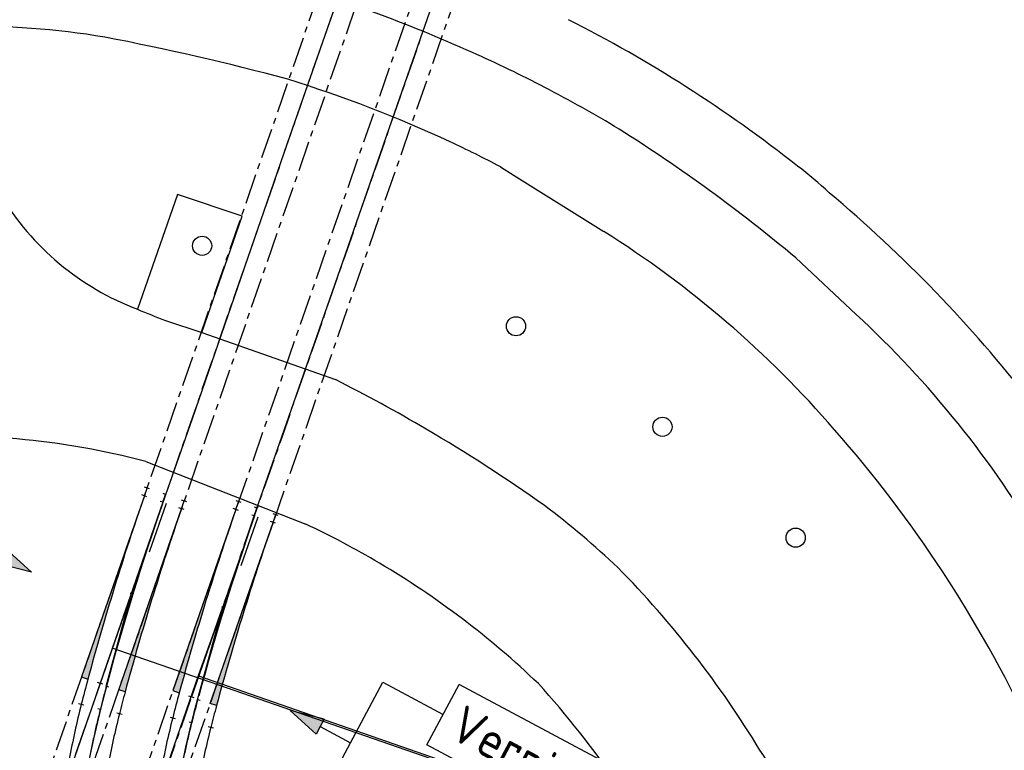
# Model space of a CAD drawing. Header units: millimetres. Extents: x 96940 to 101272, y 432237 to 434659.
# Tile 197 of 256: x 97616 to 97652, y 433337 to 433363. Entities that reach past the tile are written whole.
import ezdxf
from ezdxf.enums import TextEntityAlignment as Align

# ---------------------------------------------------------------- set-up
doc = ezdxf.new("R2010")
doc.units = ezdxf.units.MM
doc.linetypes.add('ACAD_ISO02W100', pattern=[15, 12, -3])
doc.linetypes.add('CENTER', pattern=[35.225022, 22.015639, -4.403128, 4.403128, -4.403128])
for name, color, linetype in [('As', 2, 'ACAD_ISO02W100'), ('Ondergrond_Nieuw_IP', 8, 'Continuous'), ('R_BN_T_N_Constructiecodes', 7, 'Continuous'), ('R_BN_T_N_Constructielijn', 7, 'Continuous'), ('R_BN_T_N_Hartspoor', 1, 'CENTER'), ('R_BN_T_N_HOOGTELIJN', 7, 'Continuous'), ('R_BN_T_N_Spoor', 3, 'Continuous')]:
    doc.layers.add(name, color=color, linetype=linetype)
doc.styles.add('ISO', font='iso.shx')

# ---------------------------------------------------------------- blocks, each defined once
blk = doc.blocks.new('Vernieuwingsgrens rechts boven')
at = {"layer": 'R_BN_T_N_Constructiecodes'}
blk.add_hatch(color=1, dxfattribs=at).paths.add_polyline_path([(-1.25, 5.312), (-1.25, 5), (-1.25, 4.687), (-2.5, 5)])
blk.add_hatch(color=1, dxfattribs=at).paths.add_polyline_path([(-1.25, 5.312), (-1.25, 5), (-1.25, 4.687), (-2.5, 5)])
blk.add_hatch(color=1, dxfattribs=at).paths.add_polyline_path([(-1.25, 5.312), (-1.25, 5), (-1.25, 4.687), (-2.5, 5)])
blk.add_hatch(color=1, dxfattribs=at).paths.add_polyline_path([(-1.25, 5.312), (-1.25, 5), (-1.25, 4.687), (-2.5, 5)])
at = {"layer": 'R_BN_T_N_Constructiecodes', "color": 7}
for p, q in [((16.918, 8.75), (2.5, 8.75)), ((2.5, 6.25), (2.5, 8.75)), ((16.918, 6.25), (16.918, 8.75)), ((0, 0), (0, 7.5)), ((0, 7.5), (2.5, 7.5)), ((16.918, 6.25), (2.5, 6.25)), ((-1.25, 5), (0, 5))]:
    blk.add_line(p, q, dxfattribs=at)
at = {"layer": 'R_BN_T_N_Constructiecodes'}
for p, q in [((-1.25, 5.312), (-2.5, 5)), ((-1.25, 5.312), (-1.25, 5)), ((-2.5, 5), (-1.25, 4.687)), ((-1.25, 5), (-1.25, 4.687))]:
    blk.add_line(p, q, dxfattribs=at)
at = {"layer": 'R_BN_T_N_Constructiecodes', "color": 1, "style": 'ISO'}
blk.add_text('Vernieuwingsgrens', height=1.35, dxfattribs=at).set_placement((3.003, 7.537), align=Align.MIDDLE_LEFT)
at = {"layer": 'R_BN_T_N_Constructiecodes', "style": 'ISO'}
blk.add_attdef('CODE', text='', height=1, dxfattribs=at).set_placement((-6.153, 5), align=Align.MIDDLE_LEFT)
blk = doc.blocks.new('Vernieuwingsgrens links boven')
at = {"layer": 'R_BN_T_N_Constructiecodes'}
blk.add_hatch(color=1, dxfattribs=at).paths.add_polyline_path([(1.25, 5.312), (1.25, 5), (1.25, 4.688), (2.5, 5)])
blk.add_hatch(color=1, dxfattribs=at).paths.add_polyline_path([(1.25, 5.312), (1.25, 5), (1.25, 4.688), (2.5, 5)])
blk.add_hatch(color=1, dxfattribs=at).paths.add_polyline_path([(1.25, 5.312), (1.25, 5), (1.25, 4.688), (2.5, 5)])
blk.add_hatch(color=1, dxfattribs=at).paths.add_polyline_path([(1.25, 5.312), (1.25, 5), (1.25, 4.688), (2.5, 5)])
for p, q in [((-2.5, 8.75), (-16.918, 8.75)), ((-16.918, 6.25), (-16.918, 8.75)), ((-2.5, 6.25), (-2.5, 8.75)), ((0, 7.5), (-2.5, 7.5)), ((0, 0), (0, 7.5)), ((-2.5, 6.25), (-16.918, 6.25)), ((1.25, 5.312), (1.25, 5)), ((1.25, 5.312), (2.5, 5)), ((1.25, 5), (0, 5)), ((2.5, 5), (1.25, 4.688)), ((1.25, 5), (1.25, 4.688))]:
    blk.add_line(p, q, dxfattribs=at)
at = {"layer": 'R_BN_T_N_Constructiecodes', "color": 1, "style": 'ISO'}
blk.add_text('Vernieuwingsgrens', height=1.35, dxfattribs=at).set_placement((-16.575, 7.616), align=Align.MIDDLE_LEFT)
at = {"layer": 'R_BN_T_N_Constructiecodes', "style": 'ISO'}
blk.add_attdef('CONSTR.CODE', text='', height=1, dxfattribs=at).set_placement((3, 5), align=Align.MIDDLE_LEFT)
blk = doc.blocks.new('NUTSKAST')
at = {"color": 0}
blk.add_circle((0, 0), 0.35, dxfattribs=at)
blk = doc.blocks.new('BOOM')
at = {"color": 0}
blk.add_circle((0, 0), 0.35, dxfattribs=at)

msp = doc.modelspace()

# ---------------------------------------------------------------- hatches: boundary and pattern name
at = {"layer": 'R_BN_T_N_Spoor'}
h = msp.add_hatch(color=1, dxfattribs=at)
edge = h.paths.add_edge_path()
edge.add_line((97620.04572, 433338.85626), (97622.33873, 433345.47004))
edge.add_arc((97716.11101, 433312.95836), 99.24843, 160.8781158, 164.922549)
edge.add_line((97620.2792, 433338.77531), (97620.04572, 433338.85626))
edge = h.paths.add_edge_path()
edge.add_line((97618.68989, 433339.32633), (97618.92007, 433339.24652))
edge.add_arc((97716.08743, 433312.96609), 100.65862, 160.87788, 164.8655593, ccw=False)
edge.add_line((97620.98291, 433345.94011), (97618.68989, 433339.32633))
h = msp.add_hatch(color=1, dxfattribs=at)
edge = h.paths.add_edge_path()
edge.add_line((97623.38294, 433338.3577), (97625.68103, 433344.96972))
edge.add_arc((97719.42829, 433312.38593), 99.24843, 160.8340536, 164.8784867)
edge.add_line((97623.61636, 433338.27657), (97623.38294, 433338.3577))
edge = h.paths.add_edge_path()
edge.add_line((97622.02747, 433338.82881), (97622.25759, 433338.74883))
edge.add_arc((97719.40471, 433312.39368), 100.65862, 160.8338177, 164.821497, ccw=False)
edge.add_line((97624.32557, 433345.44083), (97622.02747, 433338.82881))

# ---------------------------------------------------------------- linework, layer by layer
at = {"layer": 'As'}
for points in [[(97628.0347, 433364.08818, -1.79248), (97626.20282, 433358.80282, -1.79694), (97624.38307, 433353.55299, -1.79819), (97622.724, 433348.75224, -1.82376), (97621.67315, 433345.7319, -1.83336), (97619.7661, 433340.23955, -1.8139), (97617.88885, 433334.83255, -1.81508), (97616.07994, 433329.61728, -1.83405), (97614.22186, 433324.24606, -1.81813), (97612.55067, 433319.42948, -1.79446), (97610.7776, 433314.29752, -1.78801), (97608.79088, 433308.57096, -1.78711), (97606.82434, 433302.92436, -1.80661), (97604.96062, 433297.51932, -1.80412), (97603.29031, 433292.70863, -1.80739), (97601.42549, 433287.329, -1.8134), (97600.11737, 433283.55214, -1.8079), (97598.52167, 433278.94376, -1.80699), (97597.23032, 433275.22145, -1.80393)], [(97600.4097, 433274.28669, -1.81864), (97602.10161, 433279.17159, -1.81929), (97603.8608, 433284.24161, -1.81816), (97605.40498, 433288.70106, -1.81631), (97607.21721, 433293.925, -1.80257), (97608.98084, 433299.01333, -1.80357), (97610.77494, 433304.1975, -1.80238), (97612.48399, 433309.1428, -1.78701), (97614.24883, 433314.24715, -1.79053), (97616.04663, 433319.43453, -1.80001), (97617.5951, 433323.88172, -1.8245), (97619.31989, 433328.88769, -1.83345), (97621.13165, 433334.10366, -1.81662), (97622.97751, 433339.40976, -1.81608), (97624.28452, 433343.07983, -1.83935), (97624.99245, 433345.2069, -1.83829), (97626.5217, 433349.59162, -1.80307), (97628.32527, 433354.76614, -1.78253), (97630.02047, 433359.63559, -1.77107), (97631.16318, 433362.92721, -1.75616)], [(97621.67315, 433345.7319, 0), (97621.67315, 433345.7319, 0), (97621.61915, 433345.57455, 0), (97621.47726, 433345.15908, 0), (97621.27767, 433344.57037, 0), (97621.05055, 433343.8933, 0), (97620.82609, 433343.21277, 0), (97620.82609, 433343.21277, 0), (97620.58439, 433342.45667, 0), (97620.38146, 433341.7941, 0), (97620.20525, 433341.19259, 0), (97620.04371, 433340.61963, 0), (97619.88477, 433340.04272, 0), (97619.88477, 433340.04272, 0), (97619.73142, 433339.48088, 0), (97619.57448, 433338.89506, 0), (97619.41852, 433338.2927, 0), (97619.2681, 433337.68121, 0), (97619.12778, 433337.06801, 0), (97619.12778, 433337.06801, 0), (97619.00913, 433336.49855, 0)], [(97624.99245, 433345.2069, 0), (97624.99245, 433345.2069, 0), (97624.947, 433345.07279, 0), (97624.82735, 433344.71858, 0), (97624.65857, 433344.21645, 0), (97624.46571, 433343.63858, 0), (97624.27385, 433343.05715, 0), (97624.27385, 433343.05715, 0), (97624.06039, 433342.39644, 0), (97623.87909, 433341.81859, 0), (97623.71991, 433341.29533, 0), (97623.57281, 433340.7984, 0), (97623.42775, 433340.29953, 0), (97623.42775, 433340.29953, 0), (97623.27232, 433339.76003, 0), (97623.11245, 433339.19598, 0), (97622.95222, 433338.61491, 0), (97622.79567, 433338.02435, 0), (97622.64688, 433337.43182, 0), (97622.64688, 433337.43182, 0), (97622.4913, 433336.76292, 0), (97622.35128, 433336.09872, 0)]]:
    msp.add_polyline3d(points, dxfattribs=at)
at = {"layer": 'Ondergrond_Nieuw_IP'}
for points in [[(97633.983, 433357.958), (97634.489, 433357.642)], [(97634.489, 433357.642), (97637.756, 433355.599)], [(97623.081, 433351.906), (97624.552, 433356.153), (97622.199, 433356.946), (97620.732, 433352.754)], [(97644.771, 433354.637), (97646.979, 433352.562)], [(97621.755, 433352.339), (97623.081, 433351.906)], [(97623.081, 433351.906), (97627.96, 433350.186)], [(97621.033, 433347.188), (97626.874, 433344.907)]]:
    msp.add_lwpolyline(points, dxfattribs=at)
for centre, radius, start, end in [((97611.52341, 433314.57126), 52.16799, 65.736489, 74.385648), ((97613.9012, 433318.80532), 49.9161, 51.703155, 63.124428), ((97614.72343, 433333.67841), 29.41101, 80.582242, 91.099629), ((97602.00023, 433271.23395), 93.12497, 74.9246658, 79.1461997), ((97613.17182, 433317.66323), 48.67232, 62.553326, 66.009833), ((97612.03705, 433315.50403), 47.80277, 65.122097, 72.739401), ((97613.91862, 433319.09907), 47.05388, 58.764123, 62.554466), ((97605.95069, 433308.06981), 60.62606, 50.1840354, 57.7305987), ((97612.94327, 433317.95065), 45.20241, 62.26027, 64.859554), ((97636.65906, 433347.09135), 13.61708, 46.739932, 53.094925), ((97624.24709, 433362.04035), 9.92936, 210.854378, 249.267225), ((97613.6241, 433318.40773), 50.37457, 37.946019, 50.019663), ((97617.61381, 433323.63042), 37.78489, 40.864445, 57.78653), ((97657.53212, 433442.00012), 96.53558, 247.5914847, 248.2467175), ((97622.05403, 433325.55275), 36.7526, 30.284737, 47.298221), ((97600.99411, 433296.90099), 59.71977, 59.5391732, 63.1574448), ((97614.06319, 433321.36754), 26.74462, 74.893967, 95.387727), ((97600.89955, 433296.66295), 59.97291, 54.6535744, 59.5765872), ((97611.16165, 433317.60048), 46.61085, 25.241556, 41.280826), ((97617.636, 433321.59477), 29.96439, 46.46341, 53.177013), ((97613.33515, 433316.08303), 31.84528, 59.355502, 64.840181), ((97613.26434, 433315.94351), 32.00141, 46.301352, 59.373742), ((97612.29493, 433317.76165), 36.443, 31.20899, 44.526708), ((97607.7049, 433314.19001), 37.21607, 27.669401, 41.974282), ((97617.34757, 433318.99189), 31.52301, 19.556913, 34.056288)]:
    msp.add_arc(centre, radius, start, end, dxfattribs=at)
at = {"layer": 'R_BN_T_N_Constructielijn', "color": 1}
for p, q in [((97618.58301, 433338.35215), (97618.77698, 433338.3034)), ((97619.27887, 433338.17726), (97619.37585, 433338.15288)), ((97620.16869, 433337.95361), (97619.97473, 433338.00236)), ((97621.91984, 433337.85472), (97622.11377, 433337.80582)), ((97622.61556, 433337.67929), (97622.71253, 433337.65484)), ((97623.50522, 433337.45496), (97623.31129, 433337.50386))]:
    msp.add_line(p, q, dxfattribs=at)
at = {"layer": 'R_BN_T_N_Hartspoor', "ltscale": 0.05}
for p, q in [((97644.79464, 433412.43045), (97595.53233, 433270.34214)), ((97648.26218, 433412.12503), (97625.10179, 433345.48864)), ((97631.96903, 433377.6276), (97594.85442, 433270.57717)), ((97633.32485, 433377.15754), (97596.21025, 433270.10711)), ((97635.13145, 433376.53118), (97616.08494, 433321.73114)), ((97636.48728, 433376.06112), (97617.4404, 433321.26003)), ((97598.65318, 433269.25485), (97625.10155, 433345.48794))]:
    msp.add_line(p, q, dxfattribs=at)
at = {"layer": 'R_BN_T_N_Hartspoor', "color": 1, "linetype": 'CENTER'}
for p, q in [((97621.66058, 433345.70437), (97621.75885, 433345.98782)), ((97621.66082, 433345.70507), (97619.36781, 433339.09129)), ((97625.0033, 433345.20527), (97622.7052, 433338.59326)), ((97625.00306, 433345.20457), (97625.10155, 433345.48794)), ((97619.59196, 433338.98257), (97620.50813, 433342.38022)), ((97622.92928, 433338.48436), (97623.84805, 433341.8813))]:
    msp.add_line(p, q, dxfattribs=at)
at = {"layer": 'R_BN_T_N_Hartspoor', "color": 1}
for p, q in [((97620.39939, 433341.9771), (97620.3965, 433341.96639)), ((97623.739, 433341.47827), (97623.7361, 433341.46756))]:
    msp.add_line(p, q, dxfattribs=at)
at = {"layer": 'R_BN_T_N_Hartspoor', "color": 1, "ltscale": 0.05}
for points in [[(97619.37585, 433338.15288, 0.0072918), (97619.14628, 433337.17963, 0.00833353), (97618.94722, 433336.19969)], [(97622.71253, 433337.65484, 0.0072918), (97622.4822, 433336.68176, 0.00833353), (97622.2824, 433335.70197, 0.00937527), (97622.11741, 433334.71574)]]:
    msp.add_lwpolyline(points, format="xyb", dxfattribs=at)
at = {"layer": 'R_BN_T_N_Hartspoor', "color": 1}
for centre in [(97620.50809, 433342.38023), (97623.84801, 433341.88132)]:
    msp.add_circle(centre, 0.02, dxfattribs=at)
at = {"layer": 'R_BN_T_N_Hartspoor', "color": 1, "linetype": 'CENTER'}
for centre, start, end in [((97716.1434, 433312.94777), 160.8784629, 164.8221351), ((97719.46067, 433312.37531), 160.8344006, 164.7780729)]:
    msp.add_arc(centre, 100, start, end, dxfattribs=at)
at = {"layer": 'R_BN_T_N_Hartspoor', "color": 1}
for centre, start, end in [((97667.86772, 433325.96523), 164.909352, 165.891844), ((97671.19501, 433325.4299), 164.865289, 165.847781)]:
    msp.add_arc(centre, 50, start, end, dxfattribs=at)
at = {"layer": 'R_BN_T_N_HOOGTELIJN', "color": 7}
for p, q in [((97646.77092, 433331.02937), (97619.81311, 433340.3757)), ((97646.84782, 433331.05409), (97622.96939, 433339.35337))]:
    msp.add_line(p, q, dxfattribs=at)
at = {"layer": 'R_BN_T_N_Spoor', "color": 1}
for p, q in [((97621.17566, 433346.1908), (97620.98669, 433346.25631)), ((97620.98291, 433345.94011), (97618.68989, 433339.32633)), ((97621.07739, 433345.90735), (97620.88842, 433345.97286)), ((97620.98291, 433345.94011), (97621.08118, 433346.22355)), ((97621.75909, 433345.98852), (97621.66461, 433346.02128)), ((97621.77986, 433345.66378), (97621.16108, 433343.87902)), ((97621.66082, 433345.70507), (97621.56634, 433345.73783)), ((97622.33834, 433345.4689), (97622.43661, 433345.75235)), ((97622.53149, 433345.72073), (97622.34252, 433345.78624)), ((97624.32557, 433345.44083), (97624.42406, 433345.7242)), ((97624.51852, 433345.69137), (97624.3296, 433345.75703)), ((97625.10179, 433345.48864), (97625.00733, 433345.52147)), ((97620.04572, 433338.85626), (97622.33873, 433345.47004)), ((97624.32557, 433345.44083), (97622.02747, 433338.82881)), ((97622.43321, 433345.43728), (97622.24425, 433345.5028)), ((97624.42003, 433345.408), (97624.23111, 433345.47366)), ((97625.12231, 433345.16388), (97624.50216, 433343.37961)), ((97625.0033, 433345.20527), (97624.90884, 433345.2381)), ((97625.68064, 433344.96858), (97625.77913, 433345.25195)), ((97625.87398, 433345.22026), (97625.68506, 433345.28592)), ((97623.38294, 433338.3577), (97625.68103, 433344.96972)), ((97625.77549, 433344.93689), (97625.58657, 433345.00255)), ((97618.68989, 433339.32633), (97618.92007, 433339.24652)), ((97619.46229, 433339.05853), (97619.27332, 433339.12405)), ((97619.68851, 433338.95654), (97619.59196, 433338.98257)), ((97620.2792, 433338.77531), (97620.04572, 433338.85626)), ((97622.02747, 433338.82881), (97622.25759, 433338.74883)), ((97622.79966, 433338.56043), (97622.61075, 433338.62609)), ((97623.02581, 433338.45826), (97622.92928, 433338.48436)), ((97623.61636, 433338.27657), (97623.38294, 433338.3577))]:
    msp.add_line(p, q, dxfattribs=at)
for points in [[(97618.67999, 433338.32777, 0.0072918), (97618.44561, 433337.33415, 0.00833353), (97618.2418, 433336.33077)], [(97620.07171, 433337.97799, 0.0072918), (97619.84694, 433337.0251, 0.00833353), (97619.65265, 433336.0686)], [(97622.0168, 433337.83027, 0.0072918), (97621.78166, 433336.83683, 0.00833353), (97621.57707, 433335.8336, 0.00937527), (97621.40765, 433334.82083)], [(97623.40825, 433337.47941, 0.0072918), (97623.18275, 433336.5267, 0.00833353), (97622.98772, 433335.57034, 0.00937527), (97622.82717, 433334.61064)]]:
    msp.add_lwpolyline(points, format="xyb", dxfattribs=at)
for centre, radius, start, end in [((97716.08743, 433312.96609), 100.65862, 160.87788, 164.8655593), ((97716.11101, 433312.95836), 99.24843, 160.8781158, 164.922549), ((97719.40471, 433312.39368), 100.65862, 160.8338177, 164.821497), ((97719.42829, 433312.38593), 99.24843, 160.8340536, 164.8784867), ((97667.86772, 433325.96523), 50.7175, 164.819063, 165.891844), ((97667.86772, 433325.96523), 49.2825, 164.933995, 165.891844), ((97671.19501, 433325.4299), 50.7175, 164.775001, 165.847781), ((97671.19501, 433325.4299), 49.2825, 164.889932, 165.847781)]:
    msp.add_arc(centre, radius, start, end, dxfattribs=at)

# ---------------------------------------------------------------- block references
at = {"layer": 'Ondergrond_Nieuw_IP'}
for name, p in [('NUTSKAST', (97623.091, 433355.071)), ('BOOM', (97634.554, 433352.133)), ('BOOM', (97639.901, 433348.461)), ('BOOM', (97644.767, 433344.412))]:
    msp.add_blockref(name, p, dxfattribs=at)
at = {"layer": 'R_BN_T_N_Constructiecodes', "color": 0, "linetype": 'ByBlock'}
for name, p, rotation in [('Vernieuwingsgrens links boven', (97612.30214, 433339.92263), 331.8525389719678), ('Vernieuwingsgrens rechts boven', (97626.15325, 433332.51208), 331.9028030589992)]:
    msp.add_blockref(name, p, dxfattribs=dict(at, rotation=rotation))

doc.saveas('drawing.dxf')
